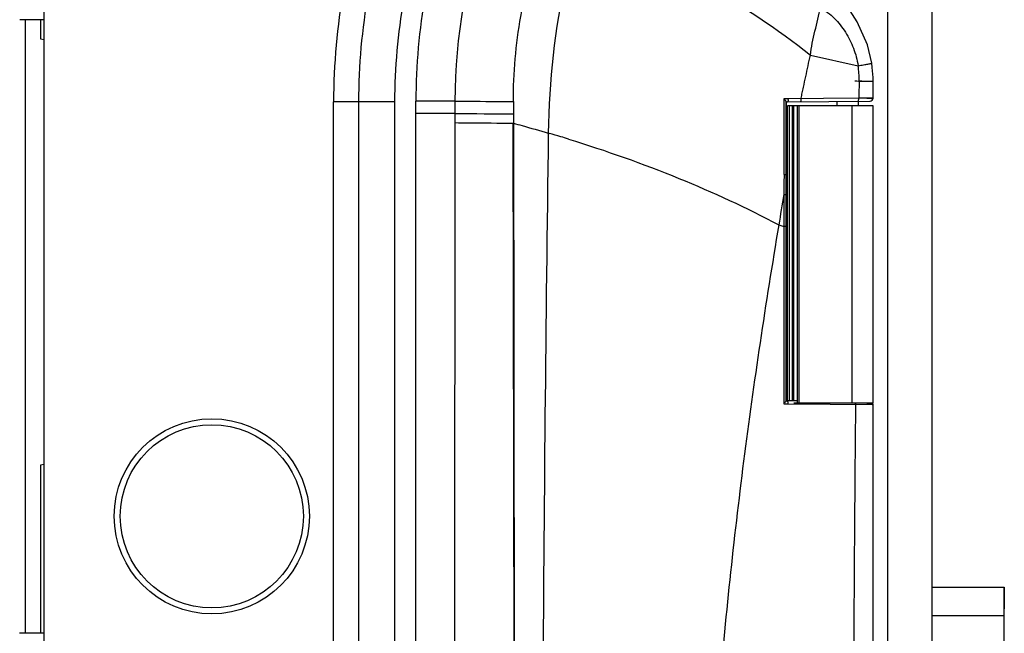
# Model space of a CAD drawing. Header units: millimetres. Extents: x 1645 to 1812, y 26 to 485.
# Tile 3 of 4: x 1648 to 1812, y 267 to 369. Entities that reach past the tile are written whole.
import ezdxf

# ---------------------------------------------------------------- set-up
doc = ezdxf.new("R2010")
doc.units = ezdxf.units.MM
doc.header["$LTSCALE"] = 30.734
doc.layers.get('0').update_dxf_attribs({"linetype": 'CONTINUOUS'})

msp = doc.modelspace()

# ---------------------------------------------------------------- linework, layer by layer
at = {"color": 7, "linetype": 'Continuous'}
for p, q in [((1651.51, 481.14), (1651.51, 29.76)), ((1792.07, 430.63), (1792.07, 79.76)), ((1799.52, 79.76), (1799.51, 430.63)), ((1651.51, 369.01), (1647.52, 369.01)), ((1648.49, 266.84), (1648.49, 369.01)), ((1651.02, 365.74), (1651.02, 369.01)), ((1651.51, 365.64), (1651.02, 365.74)), ((1699.8, 155.58), (1699.8, 355.32)), ((1709.97, 355.32), (1699.8, 355.32)), ((1703.97, 355.32), (1703.97, 155.58)), ((1709.97, 355.32), (1709.97, 155.58)), ((1775.41, 305.56), (1775.41, 354.69)), ((1789.67, 354.69), (1775.41, 354.69)), ((1775.68, 354.69), (1775.68, 305.57)), ((1776.17, 354.69), (1776.17, 305.56)), ((1776.48, 305.56), (1776.48, 354.69)), ((1777, 354.69), (1777, 305.21)), ((1777.31, 354.69), (1777.31, 305.21)), ((1786.2, 305.21), (1786.2, 354.69)), ((1789.67, 305.21), (1789.67, 354.69)), ((1776.48, 305.21), (1789.67, 305.21)), ((1651.02, 294.89), (1651.51, 295)), ((1651.02, 266.84), (1651.02, 294.89)), ((1799.51, 274.53), (1811.53, 274.53)), ((1811.51, 255.26), (1811.53, 274.53)), ((1811.53, 274.53), (1811.53, 270.91)), ((1811.52, 269.77), (1799.51, 269.77)), ((1651.51, 266.84), (1647.51, 266.84))]:
    msp.add_line(p, q, dxfattribs=at)
at = {"color": 6, "linetype": 'Continuous'}
for p, q in [((1779.23, 363.12), (1787.17, 361.34)), ((1789.66, 355.96), (1789.69, 358.75)), ((1789.69, 358.75), (1789.69, 358.75)), ((1787.3, 355.95), (1775.53, 355.84)), ((1720.02, 355.46), (1713.51, 355.45)), ((1713.52, 156.47), (1713.51, 355.45)), ((1720.02, 355.46), (1720.02, 353.41)), ((1729.75, 355.38), (1729.92, 255.96)), ((1774.83, 355.84), (1774.83, 355.35)), ((1775.53, 355.84), (1774.83, 355.84)), ((1775.19, 355.34), (1775.21, 355.35)), ((1775.19, 305.56), (1775.21, 355.35)), ((1775.19, 355.34), (1775.41, 355.34)), ((1775.41, 355.34), (1789.18, 355.46)), ((1783.66, 355.41), (1783.66, 354.69)), ((1787.16, 355.44), (1787.16, 354.69)), ((1720.03, 353.41), (1713.52, 353.41)), ((1719.97, 255.96), (1720.03, 353.41)), ((1729.91, 255.96), (1729.74, 351.78)), ((1735.57, 350.13), (1735.76, 350.08)), ((1735.57, 350.13), (1735.75, 350.07)), ((1775.17, 343.21), (1775.17, 339.9)), ((1775.21, 343.21), (1775.17, 343.21)), ((1774.82, 339.89), (1774.81, 334.57)), ((1774.82, 341.02), (1774.82, 339.89)), ((1775.21, 339.9), (1775.17, 339.9)), ((1775.17, 339.9), (1775.17, 334.56)), ((1773.96, 334.84), (1774.82, 334.57)), ((1774.81, 334.39), (1774.79, 305.07)), ((1775.17, 334.56), (1775.2, 334.57)), ((1775.17, 334.56), (1775.17, 305.57)), ((1774.79, 305.07), (1775.52, 305.07)), ((1775.17, 305.57), (1775.18, 305.57)), ((1775.17, 305.57), (1775.41, 305.57)), ((1775.18, 305.57), (1775.19, 305.56)), ((1777, 305.55), (1775.41, 305.57)), ((1775.52, 305.07), (1789.52, 304.95)), ((1786.74, 304.97), (1786.72, 302.45)), ((1789.67, 304.95), (1788.63, 304.95)), ((1789.52, 304.95), (1789.67, 304.95)), ((1789.67, 304.95), (1789.67, 304.95)), ((1789.68, 206.97), (1789.67, 304.95))]:
    msp.add_line(p, q, dxfattribs=at)
for points in [[(1789.45, 361.76), (1788.73, 364.85), (1787.04, 368.68), (1785.87, 370.5)], [(1789.67, 358.75), (1789.66, 359.38), (1789.54, 361.06), (1789.45, 361.76)]]:
    msp.add_lwpolyline(points, dxfattribs=at)
at = {"color": 7, "linetype": 'Continuous'}
for radius in [16.25, 15.25]:
    msp.add_circle((1679.52, 286.32), radius, dxfattribs=at)
for centre, radius, start, end in [((1805.93, 355.26), 106.13, 159.5607, 179.9712), ((1805.57, 355.33), 101.61, 159.5262, 180.0047), ((1805.57, 355.33), 95.6, 159.5234, 180.0059)]:
    msp.add_arc(centre, radius, start, end, dxfattribs=at)
at = {"color": 6, "linetype": 'Continuous'}
for centre, radius, start, end in [((1813.51, 355.45), 100, 159.5002, 180.0005), ((1813.61, 355.39), 93.59, 160.2523, 179.96), ((1772.22, 359.04), 15.13, 359.1454, 8.7644), ((1789.17, 355.96), 0.5, 270.5005, 0.0824), ((1773.67, 355.81), 1.85, 356.6316, 0.8641), ((1762.09, 4742.06), 4388.86, 269.45073, 269.57788), ((14240.28, 180.56), 12505.86, 179.223075, 179.654562), ((1669.63, 124.01), 235.54, 73.2162, 73.6952), ((1669.73, 124.36), 235.18, 72.8877, 73.2162), ((2056.82, 341.37), 281.99, 179.6251, 179.8456), ((2671.55, 183.78), 910.22, 170.12402, 170.44657), ((1774.74, 300.07), 34.5, 89.4686, 89.8823), ((1789.17, 304.95), 0.5, 359.4721, 32.6072), ((1784.38, 304.99), 2.35, 359.6703, 1.8918), ((10887.14, 218.64), 9100.81, 179.472372, 179.765044)]:
    msp.add_arc(centre, radius, start, end, dxfattribs=at)
for points, knots in [([(1740.5, 384.29), (1739.73, 381.53), (1736.98, 370.33), (1735.69, 358.78), (1735.57, 350.13)], [0, 0, 0, 0, 0.249253, 1, 1, 1, 1]), ([(1740.5, 384.29), (1747.71, 381.64), (1761.23, 375.61), (1773.71, 367.56), (1779.23, 363.12)], [0, 0, 0, 0, 0.520345, 1, 1, 1, 1]), ([(1729.75, 355.38), (1729.74, 360.13), (1730.58, 369.63), (1733.08, 378.84), (1734.74, 383.28)], [0, 0, 0, 0, 0.500535, 1, 1, 1, 1]), ([(1779.23, 363.12), (1779.31, 363.79), (1779.52, 365.13), (1779.99, 367.11), (1780.47, 369.08), (1780.76, 370.4), (1780.91, 371.06)], [0, 0, 0, 0, 0.250232, 0.500189, 0.750087, 1, 1, 1, 1]), ([(1780.91, 371.06), (1781.72, 370.52), (1783.3, 369.32), (1785.17, 366.98), (1786.49, 364.28), (1787.04, 362.33), (1787.17, 361.34)], [0, 0, 0, 0, 0.246685, 0.495863, 0.74729, 1, 1, 1, 1]), ([(1777.68, 355.96), (1777.72, 356.11), (1777.78, 356.41), (1777.91, 357), (1778.13, 358.05), (1778.46, 359.54), (1778.84, 361.33), (1779.1, 362.52), (1779.23, 363.12)], [0, 0, 0, 0, 0.062501, 0.125003, 0.250007, 0.500011, 0.750008, 1, 1, 1, 1]), ([(1787.17, 361.34), (1787.47, 361.39), (1787.91, 361.47), (1788.46, 361.56), (1788.79, 361.62), (1789.06, 361.67), (1789.25, 361.71), (1789.35, 361.73), (1789.4, 361.74), (1789.43, 361.75), (1789.45, 361.75), (1789.45, 361.76)], [0, 0, 0, 0, 0.400637, 0.573412, 0.721283, 0.84052, 0.928132, 0.959324, 0.981734, 0.995267, 1, 1, 1, 1]), ([(1789.69, 358.75), (1789.69, 358.75), (1789.66, 358.75), (1789.63, 358.74), (1789.55, 358.74), (1789.45, 358.74), (1789.32, 358.74), (1789.1, 358.74), (1788.77, 358.74), (1788.32, 358.74), (1787.8, 358.74), (1787.23, 358.74), (1786.84, 358.75), (1786.64, 358.75)], [0, 0, 0, 0, 0.004853, 0.019155, 0.042796, 0.075527, 0.117092, 0.167165, 0.290689, 0.441557, 0.614409, 0.80316, 1, 1, 1, 1]), ([(1787.35, 358.81), (1787.66, 358.81), (1788.1, 358.8), (1788.67, 358.79), (1789.01, 358.78), (1789.29, 358.77), (1789.48, 358.77), (1789.58, 358.76), (1789.64, 358.76), (1789.67, 358.75), (1789.69, 358.76), (1789.69, 358.75)], [0, 0, 0, 0, 0.3994, 0.57188, 0.719691, 0.839066, 0.927012, 0.958429, 0.981106, 0.994954, 1, 1, 1, 1]), ([(1787.18, 355.44), (1787.2, 355.44), (1787.24, 355.5), (1787.29, 355.66), (1787.3, 355.83), (1787.3, 355.95)], [0, 0, 0, 0, 0.11635, 0.334135, 1, 1, 1, 1]), ([(1788.32, 355.95), (1788.24, 355.95), (1787.9, 355.95), (1787.56, 355.95), (1787.3, 355.95)], [0, 0, 0, 0, 0.233832, 1, 1, 1, 1]), ([(1789.66, 355.96), (1789.66, 355.96), (1789.65, 355.96), (1789.63, 355.96), (1789.6, 355.96), (1789.55, 355.96), (1789.44, 355.96), (1789.29, 355.96), (1789.1, 355.96), (1788.77, 355.96), (1788.5, 355.96), (1788.32, 355.95)], [0, 0, 0, 0, 0.004268, 0.016903, 0.037883, 0.067184, 0.150374, 0.265014, 0.409422, 0.581747, 1, 1, 1, 1]), ([(1788.63, 355.95), (1788.76, 355.95), (1789.09, 355.95), (1789.43, 355.95), (1789.63, 355.96)], [0, 0, 0, 0, 0.374944, 1, 1, 1, 1]), ([(1789.63, 355.96), (1789.64, 355.96), (1789.65, 355.96), (1789.66, 355.96), (1789.66, 355.96)], [0, 0, 0, 0, 0.750823, 1, 1, 1, 1]), ([(1720.02, 355.46), (1720.81, 355.45), (1724.05, 355.42), (1727.3, 355.4), (1729.75, 355.38)], [0, 0, 0, 0, 0.243336, 1, 1, 1, 1]), ([(1775.21, 355.35), (1775.21, 355.37), (1775.19, 355.41), (1775.13, 355.5), (1775.06, 355.58), (1775.02, 355.63)], [0, 0, 0, 0, 0.139312, 0.371602, 1, 1, 1, 1]), ([(1775.5, 355.49), (1775.49, 355.45), (1775.48, 355.4), (1775.43, 355.34), (1775.41, 355.34)], [0, 0, 0, 0, 0.661804, 1, 1, 1, 1]), ([(1775.53, 355.7), (1775.53, 355.68), (1775.52, 355.61), (1775.51, 355.54), (1775.5, 355.49)], [0, 0, 0, 0, 0.272088, 1, 1, 1, 1]), ([(1777.66, 355.85), (1777.66, 355.74), (1777.65, 355.57), (1777.6, 355.41), (1777.56, 355.36), (1777.54, 355.36)], [0, 0, 0, 0, 0.668903, 0.885928, 1, 1, 1, 1]), ([(1720.02, 351.87), (1720.81, 351.86), (1724.05, 351.83), (1727.3, 351.8), (1729.76, 351.78)], [0, 0, 0, 0, 0.243362, 1, 1, 1, 1]), ([(1729.76, 351.78), (1730.24, 351.65), (1732.18, 351.11), (1734.12, 350.56), (1735.57, 350.13)], [0, 0, 0, 0, 0.247039, 1, 1, 1, 1]), ([(1738.93, 349.13), (1745.15, 347.21), (1757.07, 343.01), (1768.56, 337.72), (1773.96, 334.84)], [0, 0, 0, 0, 0.515355, 1, 1, 1, 1]), ([(1774.83, 343.21), (1774.88, 343.21), (1774.97, 343.21), (1775.08, 343.22), (1775.14, 343.21), (1775.18, 343.22), (1775.2, 343.21), (1775.21, 343.22), (1775.21, 343.21)], [0, 0, 0, 0, 0.3965, 0.718996, 0.838977, 0.927389, 0.981685, 1, 1, 1, 1]), ([(1774.82, 339.89), (1774.87, 339.89), (1774.96, 339.9), (1775.07, 339.9), (1775.14, 339.9), (1775.18, 339.9), (1775.19, 339.9), (1775.21, 339.9), (1775.21, 339.9)], [0, 0, 0, 0, 0.395723, 0.718192, 0.838306, 0.926915, 0.981438, 1, 1, 1, 1]), ([(1773.96, 334.84), (1772.87, 328.3), (1770.77, 315.22), (1768.03, 295.52), (1765.73, 275.77), (1764.47, 262.57), (1763.93, 255.96)], [0, 0, 0, 0, 0.249918, 0.499889, 0.749926, 1, 1, 1, 1]), ([(1775.2, 334.57), (1775.2, 334.57), (1775.19, 334.56), (1775.16, 334.57), (1775.12, 334.57), (1775.08, 334.57), (1775.06, 334.57)], [0, 0, 0, 0, 0.062566, 0.247662, 0.564622, 1, 1, 1, 1]), ([(1775.19, 305.56), (1775.19, 305.54), (1775.17, 305.5), (1775.1, 305.41), (1775.03, 305.33), (1774.98, 305.28)], [0, 0, 0, 0, 0.127175, 0.359168, 1, 1, 1, 1]), ([(1775.52, 305.07), (1775.52, 305.19), (1775.5, 305.35), (1775.47, 305.51), (1775.43, 305.57), (1775.41, 305.57)], [0, 0, 0, 0, 0.678811, 0.895052, 1, 1, 1, 1])]:
    msp.add_open_spline(points, degree=3, knots=knots, dxfattribs=at)
for points in [[(1787.35, 358.81), (1787.32, 357.86), (1787.32, 356.9), (1787.3, 355.95)], [(1777.66, 355.85), (1777.66, 355.89), (1777.67, 355.93), (1777.68, 355.96)], [(1775.02, 355.63), (1774.95, 355.7), (1774.89, 355.77), (1774.83, 355.84)], [(1774.83, 355.35), (1774.83, 351.3), (1774.83, 347.26), (1774.83, 343.21)], [(1775.19, 355.34), (1775.16, 351.29), (1775.17, 347.25), (1775.17, 343.21)], [(1774.82, 342.13), (1774.82, 341.76), (1774.82, 341.39), (1774.82, 341.02)], [(1774.81, 334.57), (1774.81, 334.51), (1774.82, 334.45), (1774.81, 334.39)], [(1774.98, 305.28), (1774.92, 305.21), (1774.86, 305.14), (1774.79, 305.07)], [(1786.72, 305.24), (1786.73, 305.18), (1786.74, 305.12), (1786.74, 305.07)]]:
    msp.add_open_spline(points, degree=3, dxfattribs=at)

doc.saveas('drawing.dxf')
